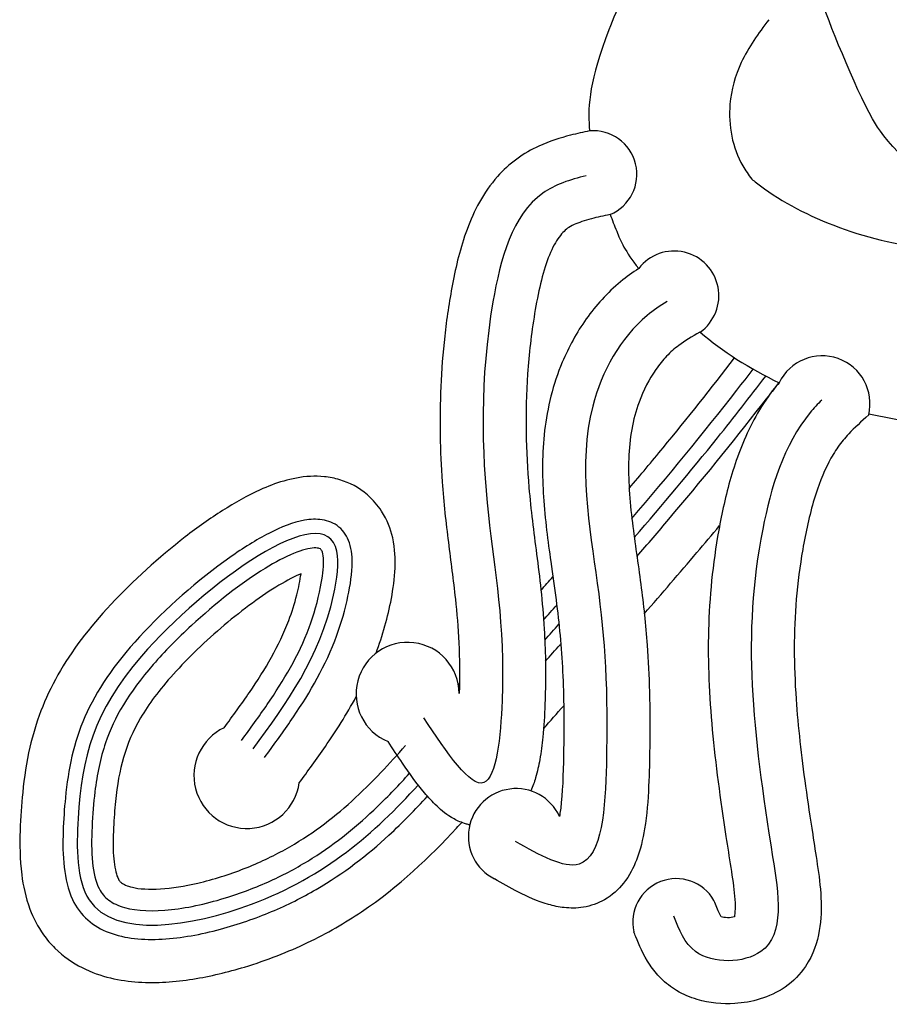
# Model space of a CAD drawing. Header units: millimetres. Extents: x 0 to 5.12, y 0.01 to 1.52.
# Tile 2 of 7: x 2.111 to 2.1383, y 0.7167 to 0.7476. Entities that reach past the tile are written whole.
import ezdxf

# ---------------------------------------------------------------- set-up
doc = ezdxf.new("R2010")
doc.units = ezdxf.units.MM

msp = doc.modelspace()

# ---------------------------------------------------------------- linework, layer by layer
at = {"color": 7, "linetype": 'Continuous'}
for centre, radius, start, end in [((2.129025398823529, 0.7427652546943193), 0.001367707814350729, 292.7536602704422, 95.00440388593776), ((2.13156289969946, 0.7389545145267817), 0.001403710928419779, 305.4829409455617, 142.4768223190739), ((2.136208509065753, 0.7355658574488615), 0.001502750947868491, 346.6298986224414, 153.9447726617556), ((2.123197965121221, 0.7264580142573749), 0.00161904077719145, 0.6351232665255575, 247.6551010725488), ((2.118150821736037, 0.7238964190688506), 0.001660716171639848, 115.4778194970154, 352.0374873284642), ((2.126600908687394, 0.7219877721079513), 0.001498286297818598, 24.72180557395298, 243.0108324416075), ((2.131628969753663, 0.7192939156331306), 0.001365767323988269, 30.01865347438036, 192.5894730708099)]:
    msp.add_arc(centre, radius, start, end, dxfattribs=at)
for start_param, end_param in [(0.6591177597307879, 0.9496345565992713), (0.6591177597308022, 0.949634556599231), (1.219819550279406, 1.444927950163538)]:
    msp.add_ellipse((2.141604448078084, 0.7429149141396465), major_axis=(-0.01177129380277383, -0.0001872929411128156), ratio=0.6873884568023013, start_param=start_param, end_param=end_param, dxfattribs=at)
for points, knots in [([(2.141604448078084, 0.7422384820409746), (2.139338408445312, 0.7422155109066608), (2.138193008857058, 0.7438574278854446), (2.137402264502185, 0.7451087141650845), (2.136462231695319, 0.7474238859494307), (2.136025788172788, 0.7486989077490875), (2.135589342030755, 0.7498732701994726), (2.135186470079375, 0.751047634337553), (2.134884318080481, 0.7518529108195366), (2.134048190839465, 0.7540529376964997), (2.133519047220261, 0.7555056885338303), (2.13244596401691, 0.7589802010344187), (2.13196850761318, 0.761014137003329), (2.130636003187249, 0.7675133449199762), (2.130024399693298, 0.7719344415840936), (2.129417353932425, 0.7763091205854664)], [0.09771276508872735, 0.09771276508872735, 0.09771276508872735, 0.09771276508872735, 0.8651173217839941, 0.8651173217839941, 2.038071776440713, 2.038071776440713, 3.001207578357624, 3.001207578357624, 3.964343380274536, 3.964343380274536, 5.890614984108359, 5.890614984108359, 8.529257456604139, 8.529257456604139, 14.44684566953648, 14.44684566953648, 14.44684566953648, 14.44684566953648]), ([(2.13416580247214, 0.7523500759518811), (2.130944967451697, 0.7506206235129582), (2.12896521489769, 0.746377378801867), (2.128844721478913, 0.7449322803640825), (2.128903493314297, 0.7441591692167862), (2.128906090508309, 0.744127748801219)], [0.2746638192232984, 0.2746638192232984, 0.2746638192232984, 0.2746638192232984, 1.0171180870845, 1.879659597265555, 1.916224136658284, 1.916224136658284, 1.916224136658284, 1.916224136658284]), ([(2.13416580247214, 0.7523500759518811), (2.130944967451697, 0.7506206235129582), (2.12896521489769, 0.746377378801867), (2.128844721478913, 0.7449322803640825), (2.128903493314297, 0.7441591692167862), (2.128906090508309, 0.744127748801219)], [0.2746638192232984, 0.2746638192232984, 0.2746638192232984, 0.2746638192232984, 1.0171180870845, 1.879659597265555, 1.916224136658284, 1.916224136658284, 1.916224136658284, 1.916224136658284]), ([(2.13453202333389, 0.7476181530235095), (2.134206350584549, 0.7471888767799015), (2.133627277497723, 0.7463855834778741), (2.133168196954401, 0.744774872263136), (2.13342306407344, 0.743423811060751), (2.133894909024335, 0.7427481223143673), (2.133996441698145, 0.7426157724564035)], [0.1075113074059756, 0.1075113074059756, 0.1075113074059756, 0.1075113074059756, 0.8198170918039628, 1.421316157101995, 2.299725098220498, 2.521896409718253, 2.521896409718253, 2.521896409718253, 2.521896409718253]), ([(2.13453202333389, 0.7476181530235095), (2.134206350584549, 0.7471888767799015), (2.133627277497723, 0.7463855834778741), (2.133168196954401, 0.744774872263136), (2.13342306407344, 0.743423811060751), (2.133894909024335, 0.7427481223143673), (2.133996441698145, 0.7426157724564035)], [0.1075113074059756, 0.1075113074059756, 0.1075113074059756, 0.1075113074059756, 0.8198170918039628, 1.421316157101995, 2.299725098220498, 2.521896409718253, 2.521896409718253, 2.521896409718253, 2.521896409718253]), ([(2.128906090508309, 0.744127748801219), (2.128713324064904, 0.7440880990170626), (2.128513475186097, 0.7440439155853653), (2.12798892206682, 0.7439081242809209), (2.127655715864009, 0.74380397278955), (2.127084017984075, 0.7435430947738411), (2.126846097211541, 0.7434104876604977), (2.126393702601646, 0.743080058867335), (2.126193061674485, 0.7428930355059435), (2.125568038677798, 0.7421871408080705), (2.125277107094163, 0.7416125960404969), (2.124849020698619, 0.7404629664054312), (2.124711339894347, 0.7398803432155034), (2.124498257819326, 0.7387607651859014), (2.124419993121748, 0.7382214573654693), (2.124299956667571, 0.7371484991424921), (2.124260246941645, 0.7366203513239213), (2.12419257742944, 0.7350648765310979), (2.124216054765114, 0.7340665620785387), (2.124329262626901, 0.732457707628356), (2.124398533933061, 0.7318210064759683), (2.124550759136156, 0.7306125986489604), (2.124630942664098, 0.7300347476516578), (2.124789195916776, 0.7285546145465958), (2.124850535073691, 0.7276256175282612), (2.124816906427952, 0.7264759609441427)], [0.1703617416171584, 0.1703617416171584, 0.1703617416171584, 0.1703617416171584, 0.4026137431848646, 0.4026137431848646, 0.7645694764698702, 0.7645694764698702, 1.014839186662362, 1.014839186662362, 1.265108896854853, 1.265108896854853, 1.903596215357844, 1.903596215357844, 2.542083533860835, 2.542083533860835, 3.180570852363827, 3.180570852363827, 3.819058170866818, 3.819058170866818, 5.0960328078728, 5.0960328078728, 5.98185724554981, 5.98185724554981, 6.867681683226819, 6.867681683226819, 8.172112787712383, 8.172112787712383, 8.172112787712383, 8.172112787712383]), ([(2.133996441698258, 0.7426157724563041), (2.134044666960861, 0.7425765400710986), (2.134093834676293, 0.742537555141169), (2.134806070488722, 0.7419873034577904), (2.135630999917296, 0.7415259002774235), (2.137511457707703, 0.7408029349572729), (2.138565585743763, 0.7405415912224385), (2.140301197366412, 0.7403274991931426), (2.140952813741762, 0.7402911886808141), (2.141604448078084, 0.7402973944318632)], [0.6859263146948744, 0.6859263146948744, 0.6859263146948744, 0.6859263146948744, 0.7108871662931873, 0.7108871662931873, 1.040704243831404, 1.040704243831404, 1.370521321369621, 1.370521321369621, 1.561705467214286, 1.561705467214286, 1.561705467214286, 1.561705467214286]), ([(2.133996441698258, 0.7426157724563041), (2.134044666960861, 0.7425765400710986), (2.134093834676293, 0.742537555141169), (2.134806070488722, 0.7419873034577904), (2.135630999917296, 0.7415259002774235), (2.137511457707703, 0.7408029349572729), (2.138565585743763, 0.7405415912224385), (2.140301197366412, 0.7403274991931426), (2.140952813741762, 0.7402911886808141), (2.141604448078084, 0.7402973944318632)], [0.6859263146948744, 0.6859263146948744, 0.6859263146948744, 0.6859263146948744, 0.7108871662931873, 0.7108871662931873, 1.040704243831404, 1.040704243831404, 1.370521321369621, 1.370521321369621, 1.561705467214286, 1.561705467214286, 1.561705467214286, 1.561705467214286]), ([(2.129554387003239, 0.7415039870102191), (2.129617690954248, 0.7413347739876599), (2.129800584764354, 0.7408655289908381), (2.130017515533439, 0.7403526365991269), (2.130449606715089, 0.7398094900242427)], [2.878169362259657, 2.878169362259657, 2.878169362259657, 2.878169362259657, 3.043502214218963, 3.323296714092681, 3.323296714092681, 3.323296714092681, 3.323296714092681]), ([(2.129554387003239, 0.7415039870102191), (2.129617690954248, 0.7413347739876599), (2.129800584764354, 0.7408655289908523), (2.130017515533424, 0.7403526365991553), (2.130449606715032, 0.7398094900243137)], [2.878169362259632, 2.878169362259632, 2.878169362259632, 2.878169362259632, 3.043502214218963, 3.323296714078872, 3.323296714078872, 3.323296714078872, 3.323296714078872]), ([(2.130449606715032, 0.7398094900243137), (2.130257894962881, 0.7396846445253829), (2.130066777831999, 0.7395468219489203), (2.129466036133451, 0.7390508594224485), (2.129106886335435, 0.7386538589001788), (2.12849996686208, 0.7378002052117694), (2.128250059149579, 0.7373418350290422), (2.127758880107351, 0.7361713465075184), (2.127580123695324, 0.7354351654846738), (2.127413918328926, 0.7340097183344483), (2.127417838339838, 0.7333137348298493), (2.127507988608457, 0.7319317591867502), (2.127600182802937, 0.7312487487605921), (2.12780968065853, 0.7297713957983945), (2.127912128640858, 0.7290351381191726), (2.128048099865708, 0.7275466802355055), (2.128087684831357, 0.7267952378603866), (2.128102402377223, 0.7255597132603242), (2.12810119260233, 0.7251626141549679), (2.128084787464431, 0.7241826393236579), (2.128070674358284, 0.723557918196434), (2.128004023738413, 0.7228902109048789), (2.127984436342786, 0.7227424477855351), (2.127961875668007, 0.7226143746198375)], [0.7578641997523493, 0.7578641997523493, 0.7578641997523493, 0.7578641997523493, 1.006303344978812, 1.006303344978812, 1.554438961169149, 1.554438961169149, 2.102574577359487, 2.102574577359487, 2.903895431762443, 2.903895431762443, 3.705216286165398, 3.705216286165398, 4.563308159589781, 4.563308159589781, 5.694373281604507, 5.694373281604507, 6.825438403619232, 6.825438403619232, 7.321259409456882, 7.321259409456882, 7.967559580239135, 7.967559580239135, 8.170161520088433, 8.170161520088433, 8.170161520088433, 8.170161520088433]), ([(2.130150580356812, 0.7329089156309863), (2.130507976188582, 0.7333310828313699), (2.130862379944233, 0.7337544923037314), (2.131982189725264, 0.7351123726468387), (2.13272848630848, 0.7360532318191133), (2.133460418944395, 0.7370027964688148)], [19.88117256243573, 19.88117256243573, 19.88117256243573, 19.88117256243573, 20.61813000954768, 20.61813000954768, 22.23739808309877, 22.23739808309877, 22.23739808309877, 22.23739808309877]), ([(2.13485848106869, 0.7362259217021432), (2.134736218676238, 0.7360827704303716), (2.134617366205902, 0.7359316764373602), (2.134320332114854, 0.7355118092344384), (2.13415586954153, 0.7352360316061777), (2.13372137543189, 0.7343953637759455), (2.133509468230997, 0.7338175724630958), (2.133178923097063, 0.7326829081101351), (2.133060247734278, 0.732130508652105), (2.132866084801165, 0.7310618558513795), (2.132792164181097, 0.730535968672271), (2.132633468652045, 0.7289723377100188), (2.132612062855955, 0.7279492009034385), (2.132673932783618, 0.7263907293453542), (2.13271050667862, 0.7258647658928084), (2.132858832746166, 0.724261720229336), (2.133008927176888, 0.7231597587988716), (2.133237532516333, 0.7216601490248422), (2.13328942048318, 0.7213304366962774), (2.133391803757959, 0.7206818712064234), (2.133437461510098, 0.7203759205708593), (2.133487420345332, 0.7198074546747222), (2.133474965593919, 0.7195640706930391), (2.133452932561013, 0.719459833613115)], [0.5482688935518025, 0.5482688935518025, 0.5482688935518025, 0.5482688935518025, 0.7468192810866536, 0.7468192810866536, 1.091234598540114, 1.091234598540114, 1.780065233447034, 1.780065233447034, 2.464346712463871, 2.464346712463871, 3.148628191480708, 3.148628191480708, 4.517191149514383, 4.517191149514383, 5.207634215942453, 5.207634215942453, 6.588520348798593, 6.588520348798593, 6.960904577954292, 6.960904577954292, 7.333288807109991, 7.333288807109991, 7.772669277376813, 7.772669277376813, 7.772669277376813, 7.772669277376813]), ([(2.122204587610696, 0.7277364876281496), (2.122308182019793, 0.7280110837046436), (2.122402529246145, 0.7282958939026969), (2.122563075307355, 0.7288682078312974), (2.122630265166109, 0.729150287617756), (2.122743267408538, 0.7297527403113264), (2.122788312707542, 0.7300763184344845), (2.122813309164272, 0.7306827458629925), (2.122808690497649, 0.7310013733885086), (2.122666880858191, 0.7316267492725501), (2.122554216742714, 0.7319256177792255), (2.122261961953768, 0.7323768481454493), (2.122116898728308, 0.7325491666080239), (2.121668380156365, 0.7329366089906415), (2.121365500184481, 0.7330875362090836), (2.120906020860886, 0.7332274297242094), (2.120738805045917, 0.7332583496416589), (2.120433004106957, 0.7332899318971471), (2.120285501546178, 0.7332921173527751), (2.119831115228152, 0.7332693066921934), (2.119564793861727, 0.7332128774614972), (2.119047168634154, 0.7330638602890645), (2.118802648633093, 0.7329687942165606), (2.118163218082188, 0.7326795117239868), (2.11777415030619, 0.7324604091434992), (2.116991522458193, 0.731962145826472), (2.116602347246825, 0.7316847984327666), (2.115384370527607, 0.7307431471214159), (2.11457627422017, 0.7300072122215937), (2.113197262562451, 0.7285334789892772), (2.112640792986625, 0.7278022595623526), (2.111797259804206, 0.7263076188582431), (2.111515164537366, 0.7255411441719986), (2.1112311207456, 0.7243070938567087), (2.111161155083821, 0.723834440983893), (2.111074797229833, 0.7229717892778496), (2.111048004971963, 0.7225919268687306), (2.111019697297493, 0.7217393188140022), (2.111021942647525, 0.7212712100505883), (2.111127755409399, 0.7204411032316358), (2.111201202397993, 0.7200763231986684), (2.1114428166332, 0.7194360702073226), (2.111587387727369, 0.7191512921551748), (2.111875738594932, 0.7187495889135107), (2.111994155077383, 0.7186097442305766), (2.112389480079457, 0.7182182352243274), (2.112681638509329, 0.718019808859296), (2.113274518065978, 0.7177185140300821), (2.113572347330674, 0.717616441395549), (2.114164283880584, 0.7174732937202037), (2.114458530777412, 0.7174332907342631), (2.115330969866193, 0.7173772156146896), (2.115893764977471, 0.7174213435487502), (2.117008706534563, 0.7175955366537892), (2.117554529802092, 0.7177280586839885), (2.11878582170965, 0.7181008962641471), (2.119448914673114, 0.7183621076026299), (2.120669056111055, 0.7189459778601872), (2.121230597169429, 0.7192715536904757), (2.122935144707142, 0.7204191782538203), (2.12389046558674, 0.7213359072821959), (2.124788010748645, 0.7223071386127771), (2.124841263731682, 0.7223652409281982), (2.124894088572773, 0.722423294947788)], [1.905898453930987, 1.905898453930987, 1.905898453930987, 1.905898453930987, 2.219378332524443, 2.219378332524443, 2.513922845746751, 2.513922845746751, 2.808467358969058, 2.808467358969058, 3.051050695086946, 3.051050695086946, 3.232941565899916, 3.232941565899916, 3.354549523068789, 3.354549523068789, 3.540514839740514, 3.540514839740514, 3.64692413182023, 3.64692413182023, 3.753333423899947, 3.753333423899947, 3.994153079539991, 3.994153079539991, 4.234972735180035, 4.234972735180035, 4.646295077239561, 4.646295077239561, 5.057617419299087, 5.057617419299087, 5.948652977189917, 5.948652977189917, 6.839688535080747, 6.839688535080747, 7.730724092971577, 7.730724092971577, 8.287253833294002, 8.287253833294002, 8.743291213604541, 8.743291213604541, 9.19932859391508, 9.19932859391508, 9.51413181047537, 9.51413181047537, 9.736667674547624, 9.736667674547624, 9.86593708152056, 9.86593708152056, 10.12447589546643, 10.12447589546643, 10.38301470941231, 10.38301470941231, 10.64155352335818, 10.64155352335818, 11.16310605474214, 11.16310605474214, 11.6846585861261, 11.6846585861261, 12.38836930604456, 12.38836930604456, 13.09208002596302, 13.09208002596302, 14.70363193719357, 14.70363193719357, 14.80624288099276, 14.80624288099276, 14.80624288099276, 14.80624288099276]), ([(2.130625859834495, 0.7289743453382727), (2.131177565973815, 0.7296083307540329), (2.131729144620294, 0.7302476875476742), (2.132515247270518, 0.7311738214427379), (2.132753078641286, 0.7314563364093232), (2.132989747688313, 0.7317399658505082)], [18.7034879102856, 18.7034879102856, 18.7034879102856, 18.7034879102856, 19.80901435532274, 19.80901435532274, 20.29105018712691, 20.29105018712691, 20.29105018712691, 20.29105018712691]), ([(2.119850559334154, 0.7302307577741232), (2.119655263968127, 0.7301482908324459), (2.119416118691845, 0.7300248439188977), (2.118632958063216, 0.7295554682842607), (2.118026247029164, 0.729109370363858), (2.116859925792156, 0.7281235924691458), (2.116298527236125, 0.7275821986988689), (2.115395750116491, 0.7265793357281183), (2.115064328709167, 0.7261302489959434), (2.114569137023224, 0.7252844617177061), (2.11440196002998, 0.7248855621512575), (2.114155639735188, 0.7240437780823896), (2.114078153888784, 0.7235989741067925), (2.113998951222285, 0.7228232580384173), (2.113978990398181, 0.722545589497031), (2.113949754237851, 0.7219427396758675), (2.113946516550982, 0.7216404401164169), (2.11398213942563, 0.7211122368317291), (2.114025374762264, 0.7208909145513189), (2.114104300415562, 0.7206632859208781), (2.114131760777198, 0.7206183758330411), (2.114168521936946, 0.7205703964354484), (2.114182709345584, 0.7205554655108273), (2.114250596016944, 0.7205043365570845), (2.114287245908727, 0.7204825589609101), (2.114399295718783, 0.7204330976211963), (2.114470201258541, 0.720408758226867), (2.114768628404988, 0.7203383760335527), (2.115081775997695, 0.7203150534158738), (2.115792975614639, 0.7203573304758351), (2.116195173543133, 0.7204217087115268), (2.117101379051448, 0.720634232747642), (2.117605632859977, 0.7207955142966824), (2.118532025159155, 0.7211582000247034), (2.118957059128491, 0.7213600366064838), (2.11974726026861, 0.7217983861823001), (2.120113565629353, 0.7220354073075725), (2.121152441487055, 0.7227951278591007), (2.121765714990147, 0.7233674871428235), (2.122618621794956, 0.724265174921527), (2.12287452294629, 0.7245490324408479), (2.123131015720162, 0.7248403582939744)], [4.186368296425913, 4.186368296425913, 4.186368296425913, 4.186368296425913, 4.551213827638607, 4.551213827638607, 5.296780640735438, 5.296780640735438, 6.042347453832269, 6.042347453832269, 6.7879142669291, 6.7879142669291, 7.533481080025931, 7.533481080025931, 8.279047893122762, 8.279047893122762, 8.658546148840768, 8.658546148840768, 9.074394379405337, 9.074394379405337, 9.490242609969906, 9.490242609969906, 9.761110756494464, 9.761110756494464, 9.969342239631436, 9.969342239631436, 10.17757372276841, 10.17757372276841, 10.38580520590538, 10.38580520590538, 10.90445491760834, 10.90445491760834, 11.42310462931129, 11.42310462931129, 12.04707909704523, 12.04707909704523, 12.67105356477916, 12.67105356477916, 13.29502803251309, 13.29502803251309, 14.54297696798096, 14.54297696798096, 15.09138843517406, 15.09138843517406, 15.09138843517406, 15.09138843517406]), ([(2.117436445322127, 0.7253956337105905), (2.117711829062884, 0.7257713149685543), (2.117980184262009, 0.7261377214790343), (2.118732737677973, 0.7272350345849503), (2.119162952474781, 0.7279620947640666), (2.119563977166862, 0.7290232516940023), (2.119649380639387, 0.7292919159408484), (2.119774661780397, 0.7297896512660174), (2.119821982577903, 0.7300224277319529), (2.119850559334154, 0.7302307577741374)], [0, 0, 0, 0, 0.6346481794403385, 0.6346481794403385, 1.903944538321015, 1.903944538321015, 2.311421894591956, 2.311421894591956, 2.634274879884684, 2.634274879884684, 2.634274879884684, 2.634274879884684]), ([(2.119795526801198, 0.7236663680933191), (2.120061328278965, 0.7240289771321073), (2.120338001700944, 0.724405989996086), (2.120945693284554, 0.7252880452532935), (2.121277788, 0.7258054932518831), (2.121581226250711, 0.7263717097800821)], [0, 0, 0, 0, 0.6126503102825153, 0.6126503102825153, 1.351023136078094, 1.351023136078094, 1.351023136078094, 1.351023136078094]), ([(2.133042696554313, 0.7194604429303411), (2.133016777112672, 0.7194991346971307), (2.132963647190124, 0.719599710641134), (2.132873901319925, 0.7198174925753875), (2.132844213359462, 0.7198933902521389), (2.132811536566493, 0.7199771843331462)], [9.364074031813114, 9.364074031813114, 9.364074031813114, 9.364074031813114, 9.621441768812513, 9.621441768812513, 9.734607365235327, 9.734607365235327, 9.734607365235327, 9.734607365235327]), ([(2.133452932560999, 0.719459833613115), (2.133399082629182, 0.7194450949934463), (2.133317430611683, 0.7194332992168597), (2.133156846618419, 0.7194338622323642), (2.133079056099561, 0.7194485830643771), (2.133042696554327, 0.7194604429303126)], [8.47503710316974, 8.47503710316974, 8.47503710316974, 8.47503710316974, 8.711111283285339, 8.711111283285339, 8.963910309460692, 8.963910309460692, 8.963910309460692, 8.963910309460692])]:
    msp.add_open_spline(points, degree=3, knots=knots, dxfattribs=at)
at = {"color": 252, "linetype": 'Continuous'}
for points, knots in [([(2.128795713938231, 0.742720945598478), (2.128293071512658, 0.7426008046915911), (2.126634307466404, 0.7420458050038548), (2.125434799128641, 0.7376325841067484), (2.125553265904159, 0.7321137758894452), (2.126399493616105, 0.7280057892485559), (2.125858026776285, 0.7224701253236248), (2.124436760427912, 0.7246091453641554), (2.123706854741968, 0.7257076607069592)], [0.3366269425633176, 0.3366269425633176, 0.3366269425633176, 0.3366269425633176, 1.000354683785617, 2.669976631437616, 5.642698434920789, 8.24227499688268, 9.408303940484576, 10.63934180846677, 10.63934180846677, 10.63934180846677, 10.63934180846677]), ([(2.129554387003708, 0.7415039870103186), (2.12934216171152, 0.7414612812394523), (2.129145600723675, 0.7414189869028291), (2.128747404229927, 0.7413148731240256), (2.128561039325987, 0.741250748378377), (2.128337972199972, 0.7411464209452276), (2.128271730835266, 0.7411074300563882), (2.128119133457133, 0.7409982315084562), (2.128017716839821, 0.7408956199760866), (2.127808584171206, 0.740588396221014), (2.127704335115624, 0.7403848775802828), (2.127427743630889, 0.739665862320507), (2.127289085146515, 0.7390390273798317), (2.127077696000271, 0.7377585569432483), (2.127006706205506, 0.7371273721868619), (2.126879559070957, 0.7352665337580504), (2.126909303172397, 0.7340694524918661), (2.127064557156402, 0.7322279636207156), (2.127152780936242, 0.7315584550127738), (2.127337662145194, 0.7301242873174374), (2.127431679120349, 0.7293598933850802), (2.127503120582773, 0.7281760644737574), (2.127516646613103, 0.7278463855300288), (2.127530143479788, 0.7270676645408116), (2.127525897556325, 0.726610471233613), (2.127492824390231, 0.7257907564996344), (2.127472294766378, 0.7254433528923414), (2.127415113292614, 0.7248646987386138), (2.127385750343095, 0.7246315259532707), (2.127311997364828, 0.7242079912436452), (2.12727111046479, 0.7240168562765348), (2.127175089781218, 0.7236895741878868), (2.127129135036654, 0.7235548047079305), (2.127064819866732, 0.7234124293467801)], [0.1228618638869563, 0.1228618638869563, 0.1228618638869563, 0.1228618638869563, 0.410332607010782, 0.410332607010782, 0.7783955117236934, 0.7783955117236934, 1.004378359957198, 1.004378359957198, 1.440486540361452, 1.440486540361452, 1.876594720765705, 1.876594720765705, 2.727708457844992, 2.727708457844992, 3.57882219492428, 3.57882219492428, 5.281049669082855, 5.281049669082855, 6.338699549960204, 6.338699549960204, 7.396349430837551, 7.396349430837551, 7.781660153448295, 7.781660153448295, 8.26410121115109, 8.26410121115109, 8.589035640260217, 8.589035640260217, 8.811356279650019, 8.811356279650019, 8.99987093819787, 8.99987093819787, 9.129644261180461, 9.129644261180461, 9.129644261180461, 9.129644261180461]), ([(2.131339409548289, 0.7387743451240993), (2.131120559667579, 0.7386409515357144), (2.130009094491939, 0.7378689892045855), (2.128311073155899, 0.7348322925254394), (2.129296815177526, 0.7296644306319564), (2.129549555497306, 0.7256880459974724), (2.129260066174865, 0.720311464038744), (2.127343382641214, 0.7213980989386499), (2.126586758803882, 0.7218270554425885)], [0.6772213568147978, 0.6772213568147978, 0.6772213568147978, 0.6772213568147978, 1.020079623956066, 2.495188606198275, 4.962167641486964, 7.494733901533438, 8.936773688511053, 9.877312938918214, 9.877312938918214, 9.877312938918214, 9.877312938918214]), ([(2.132377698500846, 0.737811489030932), (2.132375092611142, 0.7378101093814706), (2.132372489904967, 0.7378087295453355), (2.132116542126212, 0.7376728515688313), (2.131894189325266, 0.7375369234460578), (2.131568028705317, 0.7372908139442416), (2.131446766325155, 0.7371823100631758), (2.131207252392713, 0.7369303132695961), (2.131093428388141, 0.7367905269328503), (2.130775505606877, 0.7363363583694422), (2.130595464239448, 0.7359867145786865), (2.130257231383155, 0.7350648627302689), (2.130159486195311, 0.7344793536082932), (2.130113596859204, 0.7332062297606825), (2.130166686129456, 0.7325261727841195), (2.130328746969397, 0.7311953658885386), (2.130431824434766, 0.7305442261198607), (2.130600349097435, 0.7292571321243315), (2.130667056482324, 0.7286306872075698), (2.130749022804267, 0.7275112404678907), (2.130773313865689, 0.7270281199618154), (2.130801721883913, 0.725977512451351), (2.130804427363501, 0.7254066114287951), (2.130789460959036, 0.724402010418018), (2.130781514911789, 0.7239962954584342), (2.130741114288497, 0.7231253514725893), (2.130708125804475, 0.7226726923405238), (2.130580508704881, 0.7218978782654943), (2.130507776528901, 0.7215739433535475), (2.130286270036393, 0.7210041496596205), (2.130164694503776, 0.7207585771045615), (2.129821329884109, 0.7203270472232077), (2.129623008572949, 0.720139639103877), (2.12917216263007, 0.7198824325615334), (2.128935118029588, 0.7198003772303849), (2.128497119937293, 0.719728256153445), (2.128295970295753, 0.7197307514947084), (2.127933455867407, 0.719769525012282), (2.127770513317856, 0.7198059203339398), (2.127262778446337, 0.7199519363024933), (2.126961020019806, 0.7200932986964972), (2.126407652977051, 0.7203761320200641), (2.126156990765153, 0.7205188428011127), (2.125920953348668, 0.7206526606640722)], [0.4696687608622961, 0.4696687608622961, 0.4696687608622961, 0.4696687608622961, 0.4742252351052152, 0.4742252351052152, 0.918298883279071, 0.918298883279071, 1.244810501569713, 1.244810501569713, 1.571322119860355, 1.571322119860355, 2.224345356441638, 2.224345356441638, 3.199853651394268, 3.199853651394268, 4.175361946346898, 4.175361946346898, 5.062114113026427, 5.062114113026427, 5.948866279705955, 5.948866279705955, 6.595999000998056, 6.595999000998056, 7.285841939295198, 7.285841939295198, 7.715738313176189, 7.715738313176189, 8.14563468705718, 8.14563468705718, 8.456362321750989, 8.456362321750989, 8.679349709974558, 8.679349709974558, 8.852420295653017, 8.852420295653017, 8.989364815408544, 8.989364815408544, 9.126309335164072, 9.126309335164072, 9.263253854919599, 9.263253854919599, 9.583901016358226, 9.583901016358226, 9.877312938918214, 9.877312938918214, 9.877312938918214, 9.877312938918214]), ([(2.130235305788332, 0.7319659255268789), (2.131367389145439, 0.7332915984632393), (2.132472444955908, 0.7346310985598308), (2.133702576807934, 0.7362083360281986), (2.133872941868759, 0.7364284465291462), (2.134042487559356, 0.7366489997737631)], [19.58694593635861, 19.58694593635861, 19.58694593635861, 19.58694593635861, 21.89716865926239, 21.89716865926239, 22.27094613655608, 22.27094613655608, 22.27094613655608, 22.27094613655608]), ([(2.130311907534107, 0.731363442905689), (2.131199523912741, 0.7323979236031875), (2.132608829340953, 0.734076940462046), (2.13394519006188, 0.7357833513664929), (2.134442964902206, 0.7364316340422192)], [19.40703736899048, 19.40703736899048, 19.40703736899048, 19.40703736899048, 21.2085388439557, 22.30296705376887, 22.30296705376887, 22.30296705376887, 22.30296705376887]), ([(2.130395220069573, 0.7307701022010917), (2.130731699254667, 0.7311606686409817), (2.131066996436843, 0.731552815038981), (2.132399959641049, 0.7331281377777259), (2.133377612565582, 0.7343256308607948), (2.134498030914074, 0.7357654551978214), (2.134676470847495, 0.7359965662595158), (2.134853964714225, 0.736228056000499)], [19.23294963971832, 19.23294963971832, 19.23294963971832, 19.23294963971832, 19.91288840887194, 19.91288840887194, 21.95318071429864, 21.95318071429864, 22.34248294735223, 22.34248294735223, 22.34248294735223, 22.34248294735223]), ([(2.136193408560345, 0.7356821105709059), (2.136066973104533, 0.7355551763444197), (2.13505198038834, 0.7344643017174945), (2.133553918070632, 0.7293816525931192), (2.134115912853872, 0.7245166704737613), (2.135193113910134, 0.7180478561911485), (2.132151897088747, 0.7179529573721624), (2.131721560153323, 0.7190564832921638), (2.131553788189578, 0.7194867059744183)], [0.3454199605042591, 0.3454199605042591, 0.3454199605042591, 0.3454199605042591, 0.5843569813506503, 2.338578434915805, 6.912108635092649, 8.244273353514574, 9.153582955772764, 9.734607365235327, 9.734607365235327, 9.734607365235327, 9.734607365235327]), ([(2.137670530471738, 0.7352183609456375), (2.137431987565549, 0.7350011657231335), (2.137218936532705, 0.7348054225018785), (2.136913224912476, 0.7344820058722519), (2.136807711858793, 0.7343539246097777), (2.136601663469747, 0.7340602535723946), (2.136505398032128, 0.7339002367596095), (2.136236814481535, 0.7333840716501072), (2.136085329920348, 0.7329914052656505), (2.135808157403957, 0.7320696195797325), (2.135691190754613, 0.7315250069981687), (2.135505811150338, 0.7304644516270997), (2.135439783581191, 0.7299467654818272), (2.135310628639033, 0.7284009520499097), (2.135316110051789, 0.7273788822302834), (2.135420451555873, 0.7258600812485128), (2.135460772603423, 0.725420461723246), (2.135610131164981, 0.7240589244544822), (2.135747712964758, 0.7230941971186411), (2.135957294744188, 0.7217437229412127), (2.136007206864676, 0.721440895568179), (2.136106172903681, 0.7207773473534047), (2.136152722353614, 0.7204244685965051), (2.136186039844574, 0.7197290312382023), (2.136181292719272, 0.7193898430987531), (2.136056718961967, 0.7186680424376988), (2.135933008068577, 0.7182764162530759), (2.135521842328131, 0.7176645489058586), (2.135302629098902, 0.7174368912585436), (2.134791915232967, 0.7170819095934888), (2.13452816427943, 0.7169655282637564), (2.133999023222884, 0.7168026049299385), (2.133732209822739, 0.716756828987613), (2.133074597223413, 0.7167164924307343), (2.132680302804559, 0.7167512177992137), (2.13206756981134, 0.7169334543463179), (2.131851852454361, 0.717022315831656), (2.131466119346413, 0.7172521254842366), (2.131294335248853, 0.7173862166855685), (2.131014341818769, 0.7176638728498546), (2.130899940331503, 0.7178088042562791), (2.130582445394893, 0.718279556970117), (2.130459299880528, 0.7185839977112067), (2.130337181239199, 0.7188906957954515), (2.130316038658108, 0.7189449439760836), (2.130296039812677, 0.7189962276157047)], [0, 0, 0, 0, 0.4275306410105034, 0.4275306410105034, 0.7555558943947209, 0.7555558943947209, 1.083581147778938, 1.083581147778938, 1.739631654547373, 1.739631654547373, 2.522717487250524, 2.522717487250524, 3.305803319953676, 3.305803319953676, 4.871974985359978, 4.871974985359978, 5.489165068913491, 5.489165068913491, 6.723545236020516, 6.723545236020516, 7.076368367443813, 7.076368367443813, 7.42919149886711, 7.42919149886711, 7.736702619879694, 7.736702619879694, 8.04421374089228, 8.04421374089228, 8.247125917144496, 8.247125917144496, 8.450038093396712, 8.450038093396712, 8.652950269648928, 8.652950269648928, 8.94527591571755, 8.94527591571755, 9.102292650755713, 9.102292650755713, 9.231936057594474, 9.231936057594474, 9.361579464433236, 9.361579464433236, 9.665347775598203, 9.665347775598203, 9.734607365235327, 9.734607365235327, 9.734607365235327, 9.734607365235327]), ([(2.118343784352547, 0.7247305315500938), (2.119394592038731, 0.7261640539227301), (2.120711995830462, 0.7279612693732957), (2.121389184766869, 0.7332563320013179), (2.113763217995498, 0.7276723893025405), (2.112810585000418, 0.7238204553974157), (2.112780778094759, 0.7185798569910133), (2.119402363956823, 0.7196308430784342), (2.122158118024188, 0.7220962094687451), (2.123529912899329, 0.7235987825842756)], [0, 0, 0, 0, 2.421317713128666, 3.03562029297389, 6.127546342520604, 8.559910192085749, 9.705924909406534, 11.97187578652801, 14.78369596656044, 14.78369596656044, 14.78369596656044, 14.78369596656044]), ([(2.118706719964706, 0.7244644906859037), (2.118976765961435, 0.724832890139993), (2.119249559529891, 0.7252049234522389), (2.120043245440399, 0.7263592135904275), (2.120540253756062, 0.7271806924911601), (2.121062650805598, 0.7285229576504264), (2.12119455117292, 0.7289437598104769), (2.121374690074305, 0.72974034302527), (2.121438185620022, 0.7301109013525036), (2.121463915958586, 0.7307180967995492), (2.121449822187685, 0.7309702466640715), (2.121306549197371, 0.7313929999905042), (2.121193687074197, 0.7315688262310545), (2.120885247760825, 0.7318223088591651), (2.120698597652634, 0.7318943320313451), (2.120330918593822, 0.7319508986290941), (2.120147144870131, 0.7319402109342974), (2.119603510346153, 0.7318434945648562), (2.119232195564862, 0.7316960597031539), (2.118445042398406, 0.7312929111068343), (2.11803145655, 0.7310350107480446), (2.116615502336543, 0.7300378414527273), (2.115586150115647, 0.7291249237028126), (2.113975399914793, 0.7273731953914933), (2.11342708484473, 0.7265602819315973), (2.11271130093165, 0.7249206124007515), (2.112542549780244, 0.7240966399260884), (2.112421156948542, 0.7228616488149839), (2.112396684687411, 0.7225112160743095), (2.112370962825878, 0.7217725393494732), (2.112373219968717, 0.7213907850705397), (2.112455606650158, 0.7206660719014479), (2.112530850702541, 0.720320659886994), (2.112792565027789, 0.7197615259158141), (2.112956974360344, 0.7195385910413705), (2.113352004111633, 0.7191916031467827), (2.113580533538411, 0.7190620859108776), (2.114328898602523, 0.7187755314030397), (2.114899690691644, 0.7187285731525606), (2.116092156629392, 0.7187946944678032), (2.116716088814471, 0.7189110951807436), (2.117884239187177, 0.7192257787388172), (2.118427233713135, 0.7194156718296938), (2.119428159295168, 0.7198357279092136), (2.119892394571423, 0.7200689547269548), (2.121193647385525, 0.7208257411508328), (2.121938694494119, 0.7214063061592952), (2.123037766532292, 0.7224202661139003), (2.123435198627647, 0.7228294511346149), (2.12381765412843, 0.7232465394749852)], [0, 0, 0, 0, 0.6222519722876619, 0.6222519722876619, 1.866755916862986, 1.866755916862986, 2.393599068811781, 2.393599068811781, 2.806633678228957, 2.806633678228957, 3.112376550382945, 3.112376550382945, 3.364229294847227, 3.364229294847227, 3.61608203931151, 3.61608203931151, 3.867934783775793, 3.867934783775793, 4.353493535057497, 4.353493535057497, 4.839052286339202, 4.839052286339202, 5.991983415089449, 5.991983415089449, 7.144914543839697, 7.144914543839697, 8.297845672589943, 8.297845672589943, 8.734990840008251, 8.734990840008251, 9.172136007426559, 9.172136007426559, 9.5891989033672, 9.5891989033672, 9.90943273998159, 9.90943273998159, 10.22966657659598, 10.22966657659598, 10.89102990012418, 10.89102990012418, 11.55239322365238, 11.55239322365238, 12.1602140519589, 12.1602140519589, 12.76803488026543, 12.76803488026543, 13.98367653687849, 13.98367653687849, 14.75372667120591, 14.75372667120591, 14.75372667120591, 14.75372667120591]), ([(2.117980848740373, 0.7249965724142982), (2.118257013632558, 0.725373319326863), (2.118530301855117, 0.7257462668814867), (2.119308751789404, 0.7268817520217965), (2.119771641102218, 0.7276597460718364), (2.120253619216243, 0.7289403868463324), (2.12037902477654, 0.7293697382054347), (2.12052356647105, 0.7301155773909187), (2.120559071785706, 0.7304121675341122), (2.120553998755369, 0.7307538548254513), (2.120539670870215, 0.7308465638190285), (2.120505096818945, 0.730958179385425), (2.120487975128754, 0.7309804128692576), (2.120464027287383, 0.7310053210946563), (2.120454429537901, 0.7310129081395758), (2.120391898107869, 0.7310327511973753), (2.120338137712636, 0.7310414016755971), (2.120112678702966, 0.7310308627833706), (2.119884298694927, 0.7309750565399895), (2.119350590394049, 0.7307547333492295), (2.119044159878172, 0.7305933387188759), (2.117982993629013, 0.7299402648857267), (2.117154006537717, 0.7292906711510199), (2.115970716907, 0.7281994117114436), (2.11555968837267, 0.7277803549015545), (2.114434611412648, 0.7264905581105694), (2.113990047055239, 0.7257214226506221), (2.113549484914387, 0.7244368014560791), (2.113446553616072, 0.7239350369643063), (2.11333796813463, 0.7230380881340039), (2.113309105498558, 0.7226691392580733), (2.113272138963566, 0.721903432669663), (2.113269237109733, 0.7215159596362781), (2.113337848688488, 0.7208409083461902), (2.113408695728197, 0.7205524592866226), (2.113591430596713, 0.720192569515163), (2.113686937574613, 0.7200825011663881), (2.113947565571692, 0.7198889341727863), (2.114112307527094, 0.7198107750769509), (2.114701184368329, 0.7196448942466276), (2.115219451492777, 0.7196258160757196), (2.116350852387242, 0.7197518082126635), (2.116963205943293, 0.7198934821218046), (2.118054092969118, 0.7202373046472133), (2.118532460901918, 0.7204247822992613), (2.119413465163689, 0.7208341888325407), (2.119821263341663, 0.7210582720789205), (2.120968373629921, 0.7217801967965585), (2.121631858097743, 0.7223279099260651), (2.122596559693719, 0.7232567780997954), (2.122929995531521, 0.7236073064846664), (2.123257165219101, 0.7239677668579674)], [0, 0, 0, 0, 0.6363514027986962, 0.6363514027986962, 1.909054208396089, 1.909054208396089, 2.493597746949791, 2.493597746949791, 2.880080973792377, 2.880080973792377, 3.097779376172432, 3.097779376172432, 3.315477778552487, 3.315477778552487, 3.533176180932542, 3.533176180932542, 3.750874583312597, 3.750874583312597, 4.170988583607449, 4.170988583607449, 4.591102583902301, 4.591102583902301, 5.546038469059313, 5.546038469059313, 6.112580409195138, 6.112580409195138, 7.389571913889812, 7.389571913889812, 8.172534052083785, 8.172534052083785, 8.66039474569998, 8.66039474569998, 9.148255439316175, 9.148255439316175, 9.61726919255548, 9.61726919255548, 9.975496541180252, 9.975496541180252, 10.33372388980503, 10.33372388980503, 11.03355764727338, 11.03355764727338, 11.73339140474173, 11.73339140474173, 12.33569858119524, 12.33569858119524, 12.93800575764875, 12.93800575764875, 14.14262011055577, 14.14262011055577, 14.82508220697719, 14.82508220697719, 14.82508220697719, 14.82508220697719]), ([(2.127522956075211, 0.7274819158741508), (2.127675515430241, 0.727655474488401), (2.127828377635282, 0.7278293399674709), (2.127988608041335, 0.7280116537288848), (2.127995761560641, 0.7280197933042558), (2.128002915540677, 0.7280279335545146)], [17.30312170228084, 17.30312170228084, 17.30312170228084, 17.30312170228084, 17.61214403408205, 17.61214403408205, 17.62658413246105, 17.62658413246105, 17.62658413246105, 17.62658413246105]), ([(2.125146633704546, 0.7223482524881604), (2.125110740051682, 0.7223560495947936), (2.125076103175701, 0.7223647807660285), (2.124890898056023, 0.7224171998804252), (2.124765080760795, 0.7224738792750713), (2.124424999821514, 0.7226586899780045), (2.1242642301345, 0.7227946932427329), (2.123973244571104, 0.7230687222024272), (2.123846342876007, 0.7232097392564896), (2.123483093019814, 0.7236454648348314), (2.123259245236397, 0.7239593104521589), (2.122882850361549, 0.7245083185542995), (2.1227310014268, 0.724736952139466), (2.122582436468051, 0.7249605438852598)], [9.549027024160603, 9.549027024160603, 9.549027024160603, 9.549027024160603, 9.568096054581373, 9.568096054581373, 9.655154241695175, 9.655154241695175, 9.840380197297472, 9.840380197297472, 10.02560615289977, 10.02560615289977, 10.38877643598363, 10.38877643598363, 10.63934180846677, 10.63934180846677, 10.63934180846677, 10.63934180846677])]:
    msp.add_open_spline(points, degree=3, knots=knots, dxfattribs=at)
at = {"color": 7, "linetype": 'Continuous'}
for points in [[(2.127381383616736, 0.7297071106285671), (2.127506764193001, 0.7298500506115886), (2.127632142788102, 0.7299931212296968), (2.127757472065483, 0.7301363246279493)], [(2.124790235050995, 0.7267512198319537), (2.124801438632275, 0.7267640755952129), (2.124812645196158, 0.7267769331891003), (2.124823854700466, 0.7267897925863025)], [(2.127462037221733, 0.7253659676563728), (2.127671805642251, 0.7256057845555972), (2.127883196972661, 0.7258468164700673), (2.128095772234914, 0.726088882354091)]]:
    msp.add_open_spline(points, degree=3, dxfattribs=at)
at = {"color": 252, "linetype": 'Continuous'}
for points in [[(2.127464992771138, 0.7287792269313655), (2.12760183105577, 0.728934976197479), (2.127738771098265, 0.7290909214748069), (2.127875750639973, 0.7292470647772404)], [(2.127502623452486, 0.728140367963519), (2.127650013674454, 0.7283080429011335), (2.127797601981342, 0.7284759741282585), (2.127945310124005, 0.7286441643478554)]]:
    msp.add_open_spline(points, degree=3, dxfattribs=at)

doc.saveas('drawing.dxf')
